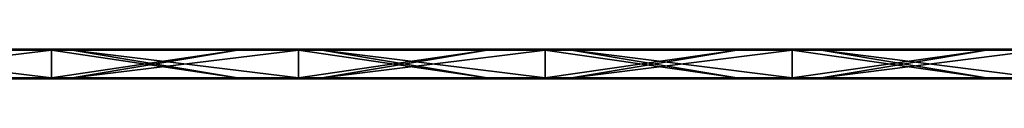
# Model space of a CAD drawing. Header units: millimetres. Extents: x -792 to 792, y -10 to 10.
# Tile 4 of 10: x -402 to -205, y -6 to 0. Entities that reach past the tile are written whole.
import ezdxf

# ---------------------------------------------------------------- set-up
doc = ezdxf.new("R2010")
doc.units = ezdxf.units.MM
doc.header["$LTSCALE"] = 65.185185
for name, color, linetype in [('1', 7, 'CONTINUOUS'), ('10', 7, 'CONTINUOUS'), ('12', 7, 'CONTINUOUS'), ('14', 7, 'CONTINUOUS'), ('2', 7, 'CONTINUOUS'), ('4', 7, 'CONTINUOUS'), ('6', 7, 'CONTINUOUS'), ('8', 7, 'CONTINUOUS')]:
    doc.layers.add(name, color=color, linetype=linetype)

msp = doc.modelspace()

# ---------------------------------------------------------------- linework, layer by layer
at = {"layer": '1', "linetype": 'CONTINUOUS'}
for points in [[(-396.15, 0, 454.8), (-445.67, 0, 454.8), (-396.15, 0, 504.8), (-396.15, 0, 454.8)], [(-445.67, 0, 454.8), (-396.15, 0, 454.8), (-445.67, 0, 404.75), (-445.67, 0, 454.8)], [(-396.15, 0, 504.8), (-445.67, 0, 454.8), (-442, 0, 504.8), (-396.15, 0, 504.8)], [(-396.15, 0, 454.8), (-396.15, 0, 404.75), (-445.67, 0, 404.75), (-396.15, 0, 454.8)], [(-408.85, 0, 0.2), (-445.67, 0, 0.2), (-396.15, 0, 4.35), (-408.85, 0, 0.2)], [(-396.15, 0, 4.35), (-445.67, 0, 0.2), (-445.67, 0, 4.35), (-396.15, 0, 4.35)], [(-396.15, 0, 4.35), (-445.67, 0, 4.35), (-396.15, 0, 54.4), (-396.15, 0, 4.35)], [(-396.15, 0, 54.4), (-445.67, 0, 4.35), (-445.67, 0, 54.4), (-396.15, 0, 54.4)], [(-396.15, 0, 54.4), (-445.67, 0, 54.4), (-396.15, 0, 104.45), (-396.15, 0, 54.4)], [(-396.15, 0, 104.45), (-445.67, 0, 54.4), (-445.67, 0, 104.45), (-396.15, 0, 104.45)], [(-396.15, 0, 104.45), (-445.67, 0, 104.45), (-396.15, 0, 154.5), (-396.15, 0, 104.45)], [(-396.15, 0, 154.5), (-445.67, 0, 104.45), (-445.67, 0, 154.5), (-396.15, 0, 154.5)], [(-396.15, 0, 154.5), (-445.67, 0, 154.5), (-396.15, 0, 204.55), (-396.15, 0, 154.5)], [(-396.15, 0, 204.55), (-445.67, 0, 154.5), (-445.67, 0, 204.55), (-396.15, 0, 204.55)], [(-396.15, 0, 204.55), (-445.67, 0, 204.55), (-396.15, 0, 254.6), (-396.15, 0, 204.55)], [(-396.15, 0, 254.6), (-445.67, 0, 204.55), (-445.67, 0, 254.6), (-396.15, 0, 254.6)], [(-396.15, 0, 254.6), (-445.67, 0, 254.6), (-396.15, 0, 304.65), (-396.15, 0, 254.6)], [(-396.15, 0, 304.65), (-445.67, 0, 254.6), (-445.67, 0, 304.65), (-396.15, 0, 304.65)], [(-396.15, 0, 304.65), (-445.67, 0, 304.65), (-396.15, 0, 354.7), (-396.15, 0, 304.65)], [(-396.15, 0, 354.7), (-445.67, 0, 304.65), (-445.67, 0, 354.7), (-396.15, 0, 354.7)], [(-396.15, 0, 354.7), (-445.67, 0, 354.7), (-396.15, 0, 404.75), (-396.15, 0, 354.7)], [(-396.15, 0, 404.75), (-445.67, 0, 354.7), (-445.67, 0, 404.75), (-396.15, 0, 404.75)], [(-396.15, 0, 0.2), (-408.85, 0, 0.2), (-396.15, 0, 4.35), (-396.15, 0, 0.2)], [(-346.63, 0, 454.8), (-396.15, 0, 454.8), (-346.63, 0, 504.8), (-346.63, 0, 454.8)], [(-396.15, 0, 454.8), (-346.63, 0, 454.8), (-396.15, 0, 404.75), (-396.15, 0, 454.8)], [(-346.63, 0, 504.8), (-396.15, 0, 454.8), (-391.95, 0, 504.8), (-346.63, 0, 504.8)], [(-391.95, 0, 504.8), (-396.15, 0, 454.8), (-396.15, 0, 504.8), (-391.95, 0, 504.8)], [(-346.63, 0, 454.8), (-346.63, 0, 404.75), (-396.15, 0, 404.75), (-346.63, 0, 454.8)], [(-358.8, 0, 0.2), (-396.15, 0, 0.2), (-346.63, 0, 4.35), (-358.8, 0, 0.2)], [(-346.63, 0, 4.35), (-396.15, 0, 0.2), (-396.15, 0, 4.35), (-346.63, 0, 4.35)], [(-346.63, 0, 4.35), (-396.15, 0, 4.35), (-346.63, 0, 54.4), (-346.63, 0, 4.35)], [(-346.63, 0, 54.4), (-396.15, 0, 4.35), (-396.15, 0, 54.4), (-346.63, 0, 54.4)], [(-346.63, 0, 54.4), (-396.15, 0, 54.4), (-346.63, 0, 104.45), (-346.63, 0, 54.4)], [(-346.63, 0, 104.45), (-396.15, 0, 54.4), (-396.15, 0, 104.45), (-346.63, 0, 104.45)], [(-346.63, 0, 104.45), (-396.15, 0, 104.45), (-346.63, 0, 154.5), (-346.63, 0, 104.45)], [(-346.63, 0, 154.5), (-396.15, 0, 104.45), (-396.15, 0, 154.5), (-346.63, 0, 154.5)], [(-346.63, 0, 154.5), (-396.15, 0, 154.5), (-346.63, 0, 204.55), (-346.63, 0, 154.5)], [(-346.63, 0, 204.55), (-396.15, 0, 154.5), (-396.15, 0, 204.55), (-346.63, 0, 204.55)], [(-346.63, 0, 204.55), (-396.15, 0, 204.55), (-346.63, 0, 254.6), (-346.63, 0, 204.55)], [(-346.63, 0, 254.6), (-396.15, 0, 204.55), (-396.15, 0, 254.6), (-346.63, 0, 254.6)], [(-346.63, 0, 254.6), (-396.15, 0, 254.6), (-346.63, 0, 304.65), (-346.63, 0, 254.6)], [(-346.63, 0, 304.65), (-396.15, 0, 254.6), (-396.15, 0, 304.65), (-346.63, 0, 304.65)], [(-346.63, 0, 304.65), (-396.15, 0, 304.65), (-346.63, 0, 354.7), (-346.63, 0, 304.65)], [(-346.63, 0, 354.7), (-396.15, 0, 304.65), (-396.15, 0, 354.7), (-346.63, 0, 354.7)], [(-346.63, 0, 354.7), (-396.15, 0, 354.7), (-346.63, 0, 404.75), (-346.63, 0, 354.7)], [(-346.63, 0, 404.75), (-396.15, 0, 354.7), (-396.15, 0, 404.75), (-346.63, 0, 404.75)], [(-346.63, 0, 0.2), (-358.8, 0, 0.2), (-346.63, 0, 4.35), (-346.63, 0, 0.2)], [(-297.11, 0, 454.8), (-346.63, 0, 454.8), (-297.11, 0, 504.8), (-297.11, 0, 454.8)], [(-346.63, 0, 454.8), (-297.11, 0, 454.8), (-346.63, 0, 404.75), (-346.63, 0, 454.8)], [(-297.11, 0, 504.8), (-346.63, 0, 454.8), (-341.9, 0, 504.8), (-297.11, 0, 504.8)], [(-341.9, 0, 504.8), (-346.63, 0, 454.8), (-346.63, 0, 504.8), (-341.9, 0, 504.8)], [(-297.11, 0, 454.8), (-297.11, 0, 404.75), (-346.63, 0, 404.75), (-297.11, 0, 454.8)], [(-308.75, 0, 0.2), (-346.63, 0, 0.2), (-297.11, 0, 4.35), (-308.75, 0, 0.2)], [(-297.11, 0, 4.35), (-346.63, 0, 0.2), (-346.63, 0, 4.35), (-297.11, 0, 4.35)], [(-297.11, 0, 4.35), (-346.63, 0, 4.35), (-297.11, 0, 54.4), (-297.11, 0, 4.35)], [(-297.11, 0, 54.4), (-346.63, 0, 4.35), (-346.63, 0, 54.4), (-297.11, 0, 54.4)], [(-297.11, 0, 54.4), (-346.63, 0, 54.4), (-297.11, 0, 104.45), (-297.11, 0, 54.4)], [(-297.11, 0, 104.45), (-346.63, 0, 54.4), (-346.63, 0, 104.45), (-297.11, 0, 104.45)], [(-297.11, 0, 104.45), (-346.63, 0, 104.45), (-297.11, 0, 154.5), (-297.11, 0, 104.45)], [(-297.11, 0, 154.5), (-346.63, 0, 104.45), (-346.63, 0, 154.5), (-297.11, 0, 154.5)], [(-297.11, 0, 154.5), (-346.63, 0, 154.5), (-297.11, 0, 204.55), (-297.11, 0, 154.5)], [(-297.11, 0, 204.55), (-346.63, 0, 154.5), (-346.63, 0, 204.55), (-297.11, 0, 204.55)], [(-297.11, 0, 204.55), (-346.63, 0, 204.55), (-297.11, 0, 254.6), (-297.11, 0, 204.55)], [(-297.11, 0, 254.6), (-346.63, 0, 204.55), (-346.63, 0, 254.6), (-297.11, 0, 254.6)], [(-297.11, 0, 254.6), (-346.63, 0, 254.6), (-297.11, 0, 304.65), (-297.11, 0, 254.6)], [(-297.11, 0, 304.65), (-346.63, 0, 254.6), (-346.63, 0, 304.65), (-297.11, 0, 304.65)], [(-297.11, 0, 304.65), (-346.63, 0, 304.65), (-297.11, 0, 354.7), (-297.11, 0, 304.65)], [(-297.11, 0, 354.7), (-346.63, 0, 304.65), (-346.63, 0, 354.7), (-297.11, 0, 354.7)], [(-297.11, 0, 354.7), (-346.63, 0, 354.7), (-297.11, 0, 404.75), (-297.11, 0, 354.7)], [(-297.11, 0, 404.75), (-346.63, 0, 354.7), (-346.63, 0, 404.75), (-297.11, 0, 404.75)], [(-297.11, 0, 0.2), (-308.75, 0, 0.2), (-297.11, 0, 4.35), (-297.11, 0, 0.2)], [(-247.59, 0, 454.8), (-297.11, 0, 454.8), (-247.59, 0, 504.8), (-247.59, 0, 454.8)], [(-297.11, 0, 454.8), (-247.59, 0, 454.8), (-297.11, 0, 404.75), (-297.11, 0, 454.8)], [(-247.59, 0, 504.8), (-297.11, 0, 454.8), (-291.85, 0, 504.8), (-247.59, 0, 504.8)], [(-291.85, 0, 504.8), (-297.11, 0, 454.8), (-297.11, 0, 504.8), (-291.85, 0, 504.8)], [(-247.59, 0, 454.8), (-247.59, 0, 404.75), (-297.11, 0, 404.75), (-247.59, 0, 454.8)], [(-258.7, 0, 0.2), (-297.11, 0, 0.2), (-247.59, 0, 4.35), (-258.7, 0, 0.2)], [(-247.59, 0, 4.35), (-297.11, 0, 0.2), (-297.11, 0, 4.35), (-247.59, 0, 4.35)], [(-247.59, 0, 4.35), (-297.11, 0, 4.35), (-247.59, 0, 54.4), (-247.59, 0, 4.35)], [(-247.59, 0, 54.4), (-297.11, 0, 4.35), (-297.11, 0, 54.4), (-247.59, 0, 54.4)], [(-247.59, 0, 54.4), (-297.11, 0, 54.4), (-247.59, 0, 104.45), (-247.59, 0, 54.4)], [(-247.59, 0, 104.45), (-297.11, 0, 54.4), (-297.11, 0, 104.45), (-247.59, 0, 104.45)], [(-247.59, 0, 104.45), (-297.11, 0, 104.45), (-247.59, 0, 154.5), (-247.59, 0, 104.45)], [(-247.59, 0, 154.5), (-297.11, 0, 104.45), (-297.11, 0, 154.5), (-247.59, 0, 154.5)], [(-247.59, 0, 154.5), (-297.11, 0, 154.5), (-247.59, 0, 204.55), (-247.59, 0, 154.5)], [(-247.59, 0, 204.55), (-297.11, 0, 154.5), (-297.11, 0, 204.55), (-247.59, 0, 204.55)], [(-247.59, 0, 204.55), (-297.11, 0, 204.55), (-247.59, 0, 254.6), (-247.59, 0, 204.55)], [(-247.59, 0, 254.6), (-297.11, 0, 204.55), (-297.11, 0, 254.6), (-247.59, 0, 254.6)], [(-247.59, 0, 254.6), (-297.11, 0, 254.6), (-247.59, 0, 304.65), (-247.59, 0, 254.6)], [(-247.59, 0, 304.65), (-297.11, 0, 254.6), (-297.11, 0, 304.65), (-247.59, 0, 304.65)], [(-247.59, 0, 304.65), (-297.11, 0, 304.65), (-247.59, 0, 354.7), (-247.59, 0, 304.65)], [(-247.59, 0, 354.7), (-297.11, 0, 304.65), (-297.11, 0, 354.7), (-247.59, 0, 354.7)], [(-247.59, 0, 354.7), (-297.11, 0, 354.7), (-247.59, 0, 404.75), (-247.59, 0, 354.7)], [(-247.59, 0, 404.75), (-297.11, 0, 354.7), (-297.11, 0, 404.75), (-247.59, 0, 404.75)], [(-247.59, 0, 0.2), (-258.7, 0, 0.2), (-247.59, 0, 4.35), (-247.59, 0, 0.2)], [(-198.07, 0, 454.8), (-247.59, 0, 454.8), (-198.07, 0, 504.8), (-198.07, 0, 454.8)], [(-247.59, 0, 454.8), (-198.07, 0, 454.8), (-247.59, 0, 404.75), (-247.59, 0, 454.8)], [(-198.07, 0, 504.8), (-247.59, 0, 454.8), (-241.8, 0, 504.8), (-198.07, 0, 504.8)], [(-241.8, 0, 504.8), (-247.59, 0, 454.8), (-247.59, 0, 504.8), (-241.8, 0, 504.8)], [(-198.07, 0, 454.8), (-198.07, 0, 404.75), (-247.59, 0, 404.75), (-198.07, 0, 454.8)], [(-208.65, 0, 0.2), (-247.59, 0, 0.2), (-198.07, 0, 4.35), (-208.65, 0, 0.2)], [(-198.07, 0, 4.35), (-247.59, 0, 0.2), (-247.59, 0, 4.35), (-198.07, 0, 4.35)], [(-198.07, 0, 4.35), (-247.59, 0, 4.35), (-198.07, 0, 54.4), (-198.07, 0, 4.35)], [(-198.07, 0, 54.4), (-247.59, 0, 4.35), (-247.59, 0, 54.4), (-198.07, 0, 54.4)], [(-198.07, 0, 54.4), (-247.59, 0, 54.4), (-198.07, 0, 104.45), (-198.07, 0, 54.4)], [(-198.07, 0, 104.45), (-247.59, 0, 54.4), (-247.59, 0, 104.45), (-198.07, 0, 104.45)], [(-198.07, 0, 104.45), (-247.59, 0, 104.45), (-198.07, 0, 154.5), (-198.07, 0, 104.45)], [(-198.07, 0, 154.5), (-247.59, 0, 104.45), (-247.59, 0, 154.5), (-198.07, 0, 154.5)], [(-198.07, 0, 154.5), (-247.59, 0, 154.5), (-198.07, 0, 204.55), (-198.07, 0, 154.5)], [(-198.07, 0, 204.55), (-247.59, 0, 154.5), (-247.59, 0, 204.55), (-198.07, 0, 204.55)], [(-198.07, 0, 204.55), (-247.59, 0, 204.55), (-198.07, 0, 254.6), (-198.07, 0, 204.55)], [(-198.07, 0, 254.6), (-247.59, 0, 204.55), (-247.59, 0, 254.6), (-198.07, 0, 254.6)], [(-198.07, 0, 254.6), (-247.59, 0, 254.6), (-198.07, 0, 304.65), (-198.07, 0, 254.6)], [(-198.07, 0, 304.65), (-247.59, 0, 254.6), (-247.59, 0, 304.65), (-198.07, 0, 304.65)], [(-198.07, 0, 304.65), (-247.59, 0, 304.65), (-198.07, 0, 354.7), (-198.07, 0, 304.65)], [(-198.07, 0, 354.7), (-247.59, 0, 304.65), (-247.59, 0, 354.7), (-198.07, 0, 354.7)], [(-198.07, 0, 354.7), (-247.59, 0, 354.7), (-198.07, 0, 404.75), (-198.07, 0, 354.7)], [(-198.07, 0, 404.75), (-247.59, 0, 354.7), (-247.59, 0, 404.75), (-198.07, 0, 404.75)], [(-198.07, 0, 0.2), (-208.65, 0, 0.2), (-198.07, 0, 4.35), (-198.07, 0, 0.2)]]:
    msp.add_3dface(points, dxfattribs=at)
at = {"layer": '10', "linetype": 'CONTINUOUS'}
for points in [[(-391.95, 0, 504.8), (-396.15, 0, 504.8), (-442, -0.03, 504.9), (-391.95, 0, 504.8)], [(-391.95, 0, 504.8), (-442, -0.03, 504.9), (-391.95, -0.03, 504.9), (-391.95, 0, 504.8)], [(-396.15, 0, 504.8), (-442, 0, 504.8), (-442, -0.03, 504.9), (-396.15, 0, 504.8)], [(-341.9, 0, 504.8), (-346.63, 0, 504.8), (-391.95, -0.03, 504.9), (-341.9, 0, 504.8)], [(-341.9, 0, 504.8), (-391.95, -0.03, 504.9), (-341.9, -0.03, 504.9), (-341.9, 0, 504.8)], [(-346.63, 0, 504.8), (-391.95, 0, 504.8), (-391.95, -0.03, 504.9), (-346.63, 0, 504.8)], [(-291.85, 0, 504.8), (-297.11, 0, 504.8), (-341.9, -0.03, 504.9), (-291.85, 0, 504.8)], [(-291.85, 0, 504.8), (-341.9, -0.03, 504.9), (-291.85, -0.03, 504.9), (-291.85, 0, 504.8)], [(-297.11, 0, 504.8), (-341.9, 0, 504.8), (-341.9, -0.03, 504.9), (-297.11, 0, 504.8)], [(-241.8, 0, 504.8), (-247.59, 0, 504.8), (-291.85, -0.03, 504.9), (-241.8, 0, 504.8)], [(-241.8, 0, 504.8), (-291.85, -0.03, 504.9), (-241.8, -0.03, 504.9), (-241.8, 0, 504.8)], [(-247.59, 0, 504.8), (-291.85, 0, 504.8), (-291.85, -0.03, 504.9), (-247.59, 0, 504.8)], [(-191.75, 0, 504.8), (-198.07, 0, 504.8), (-241.8, -0.03, 504.9), (-191.75, 0, 504.8)], [(-191.75, 0, 504.8), (-241.8, -0.03, 504.9), (-191.75, -0.03, 504.9), (-191.75, 0, 504.8)], [(-198.07, 0, 504.8), (-241.8, 0, 504.8), (-241.8, -0.03, 504.9), (-198.07, 0, 504.8)], [(-442, -0.03, 504.9), (-442, -0.1, 504.97), (-391.95, -0.03, 504.9), (-442, -0.03, 504.9)], [(-391.95, -0.03, 504.9), (-442, -0.1, 504.97), (-391.95, -0.1, 504.97), (-391.95, -0.03, 504.9)], [(-442, -0.2, 505), (-396.15, -0.2, 505), (-391.95, -0.1, 504.97), (-442, -0.2, 505)], [(-442, -0.1, 504.97), (-442, -0.2, 505), (-391.95, -0.1, 504.97), (-442, -0.1, 504.97)], [(-396.15, -0.2, 505), (-391.95, -0.2, 505), (-391.95, -0.1, 504.97), (-396.15, -0.2, 505)], [(-391.95, -0.03, 504.9), (-391.95, -0.1, 504.97), (-341.9, -0.03, 504.9), (-391.95, -0.03, 504.9)], [(-341.9, -0.03, 504.9), (-391.95, -0.1, 504.97), (-341.9, -0.1, 504.97), (-341.9, -0.03, 504.9)], [(-391.95, -0.2, 505), (-346.63, -0.2, 505), (-341.9, -0.1, 504.97), (-391.95, -0.2, 505)], [(-391.95, -0.1, 504.97), (-391.95, -0.2, 505), (-341.9, -0.1, 504.97), (-391.95, -0.1, 504.97)], [(-346.63, -0.2, 505), (-341.9, -0.2, 505), (-341.9, -0.1, 504.97), (-346.63, -0.2, 505)], [(-341.9, -0.03, 504.9), (-341.9, -0.1, 504.97), (-291.85, -0.03, 504.9), (-341.9, -0.03, 504.9)], [(-291.85, -0.03, 504.9), (-341.9, -0.1, 504.97), (-291.85, -0.1, 504.97), (-291.85, -0.03, 504.9)], [(-341.9, -0.2, 505), (-297.11, -0.2, 505), (-291.85, -0.1, 504.97), (-341.9, -0.2, 505)], [(-341.9, -0.1, 504.97), (-341.9, -0.2, 505), (-291.85, -0.1, 504.97), (-341.9, -0.1, 504.97)], [(-297.11, -0.2, 505), (-291.85, -0.2, 505), (-291.85, -0.1, 504.97), (-297.11, -0.2, 505)], [(-291.85, -0.03, 504.9), (-291.85, -0.1, 504.97), (-241.8, -0.03, 504.9), (-291.85, -0.03, 504.9)], [(-241.8, -0.03, 504.9), (-291.85, -0.1, 504.97), (-241.8, -0.1, 504.97), (-241.8, -0.03, 504.9)], [(-291.85, -0.2, 505), (-247.59, -0.2, 505), (-241.8, -0.1, 504.97), (-291.85, -0.2, 505)], [(-291.85, -0.1, 504.97), (-291.85, -0.2, 505), (-241.8, -0.1, 504.97), (-291.85, -0.1, 504.97)], [(-247.59, -0.2, 505), (-241.8, -0.2, 505), (-241.8, -0.1, 504.97), (-247.59, -0.2, 505)], [(-241.8, -0.03, 504.9), (-241.8, -0.1, 504.97), (-191.75, -0.03, 504.9), (-241.8, -0.03, 504.9)], [(-191.75, -0.03, 504.9), (-241.8, -0.1, 504.97), (-191.75, -0.1, 504.97), (-191.75, -0.03, 504.9)], [(-241.8, -0.2, 505), (-198.07, -0.2, 505), (-191.75, -0.1, 504.97), (-241.8, -0.2, 505)], [(-241.8, -0.1, 504.97), (-241.8, -0.2, 505), (-191.75, -0.1, 504.97), (-241.8, -0.1, 504.97)]]:
    msp.add_3dface(points, dxfattribs=at)
at = {"layer": '12', "linetype": 'CONTINUOUS'}
for points in [[(-408.85, 0, 0.2), (-396.15, 0, 0.2), (-358.8, -0.03, 0.1), (-408.85, 0, 0.2)], [(-408.85, 0, 0.2), (-358.8, -0.03, 0.1), (-408.85, -0.03, 0.1), (-408.85, 0, 0.2)], [(-396.15, 0, 0.2), (-358.8, 0, 0.2), (-358.8, -0.03, 0.1), (-396.15, 0, 0.2)], [(-358.8, 0, 0.2), (-346.63, 0, 0.2), (-308.75, -0.03, 0.1), (-358.8, 0, 0.2)], [(-358.8, 0, 0.2), (-308.75, -0.03, 0.1), (-358.8, -0.03, 0.1), (-358.8, 0, 0.2)], [(-346.63, 0, 0.2), (-308.75, 0, 0.2), (-308.75, -0.03, 0.1), (-346.63, 0, 0.2)], [(-308.75, 0, 0.2), (-297.11, 0, 0.2), (-258.7, -0.03, 0.1), (-308.75, 0, 0.2)], [(-308.75, 0, 0.2), (-258.7, -0.03, 0.1), (-308.75, -0.03, 0.1), (-308.75, 0, 0.2)], [(-297.11, 0, 0.2), (-258.7, 0, 0.2), (-258.7, -0.03, 0.1), (-297.11, 0, 0.2)], [(-258.7, 0, 0.2), (-247.59, 0, 0.2), (-208.65, -0.03, 0.1), (-258.7, 0, 0.2)], [(-258.7, 0, 0.2), (-208.65, -0.03, 0.1), (-258.7, -0.03, 0.1), (-258.7, 0, 0.2)], [(-247.59, 0, 0.2), (-208.65, 0, 0.2), (-208.65, -0.03, 0.1), (-247.59, 0, 0.2)], [(-208.65, 0, 0.2), (-198.07, 0, 0.2), (-158.6, -0.03, 0.1), (-208.65, 0, 0.2)], [(-208.65, 0, 0.2), (-158.6, -0.03, 0.1), (-208.65, -0.03, 0.1), (-208.65, 0, 0.2)], [(-358.8, -0.03, 0.1), (-358.8, -0.1, 0.03), (-408.85, -0.03, 0.1), (-358.8, -0.03, 0.1)], [(-408.85, -0.03, 0.1), (-358.8, -0.1, 0.03), (-408.85, -0.1, 0.03), (-408.85, -0.03, 0.1)], [(-358.8, -0.2), (-396.15, -0.2), (-408.85, -0.1, 0.03), (-358.8, -0.2)], [(-358.8, -0.1, 0.03), (-358.8, -0.2), (-408.85, -0.1, 0.03), (-358.8, -0.1, 0.03)], [(-396.15, -0.2), (-408.85, -0.2), (-408.85, -0.1, 0.03), (-396.15, -0.2)], [(-308.75, -0.03, 0.1), (-308.75, -0.1, 0.03), (-358.8, -0.03, 0.1), (-308.75, -0.03, 0.1)], [(-358.8, -0.03, 0.1), (-308.75, -0.1, 0.03), (-358.8, -0.1, 0.03), (-358.8, -0.03, 0.1)], [(-308.75, -0.2), (-346.63, -0.2), (-358.8, -0.1, 0.03), (-308.75, -0.2)], [(-308.75, -0.1, 0.03), (-308.75, -0.2), (-358.8, -0.1, 0.03), (-308.75, -0.1, 0.03)], [(-346.63, -0.2), (-358.8, -0.2), (-358.8, -0.1, 0.03), (-346.63, -0.2)], [(-258.7, -0.03, 0.1), (-258.7, -0.1, 0.03), (-308.75, -0.03, 0.1), (-258.7, -0.03, 0.1)], [(-308.75, -0.03, 0.1), (-258.7, -0.1, 0.03), (-308.75, -0.1, 0.03), (-308.75, -0.03, 0.1)], [(-258.7, -0.2), (-297.11, -0.2), (-308.75, -0.1, 0.03), (-258.7, -0.2)], [(-258.7, -0.1, 0.03), (-258.7, -0.2), (-308.75, -0.1, 0.03), (-258.7, -0.1, 0.03)], [(-297.11, -0.2), (-308.75, -0.2), (-308.75, -0.1, 0.03), (-297.11, -0.2)], [(-208.65, -0.03, 0.1), (-208.65, -0.1, 0.03), (-258.7, -0.03, 0.1), (-208.65, -0.03, 0.1)], [(-258.7, -0.03, 0.1), (-208.65, -0.1, 0.03), (-258.7, -0.1, 0.03), (-258.7, -0.03, 0.1)], [(-208.65, -0.2), (-247.59, -0.2), (-258.7, -0.1, 0.03), (-208.65, -0.2)], [(-208.65, -0.1, 0.03), (-208.65, -0.2), (-258.7, -0.1, 0.03), (-208.65, -0.1, 0.03)], [(-247.59, -0.2), (-258.7, -0.2), (-258.7, -0.1, 0.03), (-247.59, -0.2)], [(-158.6, -0.03, 0.1), (-158.6, -0.1, 0.03), (-208.65, -0.03, 0.1), (-158.6, -0.03, 0.1)], [(-208.65, -0.03, 0.1), (-158.6, -0.1, 0.03), (-208.65, -0.1, 0.03), (-208.65, -0.03, 0.1)], [(-158.6, -0.2), (-198.07, -0.2), (-208.65, -0.1, 0.03), (-158.6, -0.2)], [(-158.6, -0.1, 0.03), (-158.6, -0.2), (-208.65, -0.1, 0.03), (-158.6, -0.1, 0.03)], [(-198.07, -0.2), (-208.65, -0.2), (-208.65, -0.1, 0.03), (-198.07, -0.2)]]:
    msp.add_3dface(points, dxfattribs=at)
at = {"layer": '14', "linetype": 'CONTINUOUS'}
for points in [[(-442, -5.8), (-396.15, -5.8), (-391.95, -5.9, 0.03), (-442, -5.8)], [(-442, -5.9, 0.03), (-442, -5.8), (-391.95, -5.9, 0.03), (-442, -5.9, 0.03)], [(-442, -5.97, 0.1), (-442, -5.9, 0.03), (-391.95, -5.97, 0.1), (-442, -5.97, 0.1)], [(-391.95, -5.97, 0.1), (-442, -5.9, 0.03), (-391.95, -5.9, 0.03), (-391.95, -5.97, 0.1)], [(-396.15, -5.8), (-391.95, -5.8), (-391.95, -5.9, 0.03), (-396.15, -5.8)], [(-391.95, -5.8), (-346.63, -5.8), (-341.9, -5.9, 0.03), (-391.95, -5.8)], [(-391.95, -5.9, 0.03), (-391.95, -5.8), (-341.9, -5.9, 0.03), (-391.95, -5.9, 0.03)], [(-391.95, -5.97, 0.1), (-391.95, -5.9, 0.03), (-341.9, -5.97, 0.1), (-391.95, -5.97, 0.1)], [(-341.9, -5.97, 0.1), (-391.95, -5.9, 0.03), (-341.9, -5.9, 0.03), (-341.9, -5.97, 0.1)], [(-346.63, -5.8), (-341.9, -5.8), (-341.9, -5.9, 0.03), (-346.63, -5.8)], [(-341.9, -5.8), (-297.11, -5.8), (-291.85, -5.9, 0.03), (-341.9, -5.8)], [(-341.9, -5.9, 0.03), (-341.9, -5.8), (-291.85, -5.9, 0.03), (-341.9, -5.9, 0.03)], [(-341.9, -5.97, 0.1), (-341.9, -5.9, 0.03), (-291.85, -5.97, 0.1), (-341.9, -5.97, 0.1)], [(-291.85, -5.97, 0.1), (-341.9, -5.9, 0.03), (-291.85, -5.9, 0.03), (-291.85, -5.97, 0.1)], [(-297.11, -5.8), (-291.85, -5.8), (-291.85, -5.9, 0.03), (-297.11, -5.8)], [(-291.85, -5.8), (-247.59, -5.8), (-241.8, -5.9, 0.03), (-291.85, -5.8)], [(-291.85, -5.9, 0.03), (-291.85, -5.8), (-241.8, -5.9, 0.03), (-291.85, -5.9, 0.03)], [(-291.85, -5.97, 0.1), (-291.85, -5.9, 0.03), (-241.8, -5.97, 0.1), (-291.85, -5.97, 0.1)], [(-241.8, -5.97, 0.1), (-291.85, -5.9, 0.03), (-241.8, -5.9, 0.03), (-241.8, -5.97, 0.1)], [(-247.59, -5.8), (-241.8, -5.8), (-241.8, -5.9, 0.03), (-247.59, -5.8)], [(-241.8, -5.8), (-198.07, -5.8), (-191.75, -5.9, 0.03), (-241.8, -5.8)], [(-241.8, -5.9, 0.03), (-241.8, -5.8), (-191.75, -5.9, 0.03), (-241.8, -5.9, 0.03)], [(-241.8, -5.97, 0.1), (-241.8, -5.9, 0.03), (-191.75, -5.97, 0.1), (-241.8, -5.97, 0.1)], [(-191.75, -5.97, 0.1), (-241.8, -5.9, 0.03), (-191.75, -5.9, 0.03), (-191.75, -5.97, 0.1)], [(-391.95, -6, 0.2), (-396.15, -6, 0.2), (-442, -5.97, 0.1), (-391.95, -6, 0.2)], [(-391.95, -6, 0.2), (-442, -5.97, 0.1), (-391.95, -5.97, 0.1), (-391.95, -6, 0.2)], [(-396.15, -6, 0.2), (-442, -6, 0.2), (-442, -5.97, 0.1), (-396.15, -6, 0.2)], [(-341.9, -6, 0.2), (-346.63, -6, 0.2), (-391.95, -5.97, 0.1), (-341.9, -6, 0.2)], [(-341.9, -6, 0.2), (-391.95, -5.97, 0.1), (-341.9, -5.97, 0.1), (-341.9, -6, 0.2)], [(-346.63, -6, 0.2), (-391.95, -6, 0.2), (-391.95, -5.97, 0.1), (-346.63, -6, 0.2)], [(-291.85, -6, 0.2), (-297.11, -6, 0.2), (-341.9, -5.97, 0.1), (-291.85, -6, 0.2)], [(-291.85, -6, 0.2), (-341.9, -5.97, 0.1), (-291.85, -5.97, 0.1), (-291.85, -6, 0.2)], [(-297.11, -6, 0.2), (-341.9, -6, 0.2), (-341.9, -5.97, 0.1), (-297.11, -6, 0.2)], [(-241.8, -6, 0.2), (-247.59, -6, 0.2), (-291.85, -5.97, 0.1), (-241.8, -6, 0.2)], [(-241.8, -6, 0.2), (-291.85, -5.97, 0.1), (-241.8, -5.97, 0.1), (-241.8, -6, 0.2)], [(-247.59, -6, 0.2), (-291.85, -6, 0.2), (-291.85, -5.97, 0.1), (-247.59, -6, 0.2)], [(-191.75, -6, 0.2), (-198.07, -6, 0.2), (-241.8, -5.97, 0.1), (-191.75, -6, 0.2)], [(-191.75, -6, 0.2), (-241.8, -5.97, 0.1), (-191.75, -5.97, 0.1), (-191.75, -6, 0.2)], [(-198.07, -6, 0.2), (-241.8, -6, 0.2), (-241.8, -5.97, 0.1), (-198.07, -6, 0.2)]]:
    msp.add_3dface(points, dxfattribs=at)
at = {"layer": '2', "linetype": 'CONTINUOUS'}
for points in [[(-408.85, -6, 504.8), (-445.67, -6, 504.8), (-396.15, -6, 454.8), (-408.85, -6, 504.8)], [(-396.15, -6, 454.8), (-445.67, -6, 504.8), (-445.67, -6, 454.8), (-396.15, -6, 454.8)], [(-396.15, -6, 454.8), (-445.67, -6, 454.8), (-396.15, -6, 404.75), (-396.15, -6, 454.8)], [(-396.15, -6, 404.75), (-445.67, -6, 454.8), (-445.67, -6, 404.75), (-396.15, -6, 404.75)], [(-396.15, -6, 404.75), (-445.67, -6, 404.75), (-396.15, -6, 354.7), (-396.15, -6, 404.75)], [(-396.15, -6, 354.7), (-445.67, -6, 404.75), (-445.67, -6, 354.7), (-396.15, -6, 354.7)], [(-396.15, -6, 354.7), (-445.67, -6, 354.7), (-396.15, -6, 304.65), (-396.15, -6, 354.7)], [(-396.15, -6, 304.65), (-445.67, -6, 354.7), (-445.67, -6, 304.65), (-396.15, -6, 304.65)], [(-396.15, -6, 304.65), (-445.67, -6, 304.65), (-396.15, -6, 254.6), (-396.15, -6, 304.65)], [(-396.15, -6, 254.6), (-445.67, -6, 304.65), (-445.67, -6, 254.6), (-396.15, -6, 254.6)], [(-396.15, -6, 254.6), (-445.67, -6, 254.6), (-396.15, -6, 204.55), (-396.15, -6, 254.6)], [(-396.15, -6, 204.55), (-445.67, -6, 254.6), (-445.67, -6, 204.55), (-396.15, -6, 204.55)], [(-396.15, -6, 204.55), (-445.67, -6, 204.55), (-396.15, -6, 154.5), (-396.15, -6, 204.55)], [(-396.15, -6, 154.5), (-445.67, -6, 204.55), (-445.67, -6, 154.5), (-396.15, -6, 154.5)], [(-396.15, -6, 154.5), (-445.67, -6, 154.5), (-396.15, -6, 104.45), (-396.15, -6, 154.5)], [(-396.15, -6, 104.45), (-445.67, -6, 154.5), (-445.67, -6, 104.45), (-396.15, -6, 104.45)], [(-396.15, -6, 104.45), (-445.67, -6, 104.45), (-396.15, -6, 54.4), (-396.15, -6, 104.45)], [(-396.15, -6, 54.4), (-445.67, -6, 104.45), (-445.67, -6, 54.4), (-396.15, -6, 54.4)], [(-396.15, -6, 54.4), (-445.67, -6, 54.4), (-396.15, -6, 4.35), (-396.15, -6, 54.4)], [(-396.15, -6, 4.35), (-445.67, -6, 54.4), (-445.67, -6, 4.35), (-396.15, -6, 4.35)], [(-396.15, -6, 4.35), (-445.67, -6, 4.35), (-396.15, -6, 0.2), (-396.15, -6, 4.35)], [(-396.15, -6, 0.2), (-445.67, -6, 4.35), (-442, -6, 0.2), (-396.15, -6, 0.2)], [(-396.15, -6, 504.8), (-408.85, -6, 504.8), (-396.15, -6, 454.8), (-396.15, -6, 504.8)], [(-358.8, -6, 504.8), (-396.15, -6, 504.8), (-346.63, -6, 454.8), (-358.8, -6, 504.8)], [(-346.63, -6, 454.8), (-396.15, -6, 504.8), (-396.15, -6, 454.8), (-346.63, -6, 454.8)], [(-346.63, -6, 454.8), (-396.15, -6, 454.8), (-346.63, -6, 404.75), (-346.63, -6, 454.8)], [(-346.63, -6, 404.75), (-396.15, -6, 454.8), (-396.15, -6, 404.75), (-346.63, -6, 404.75)], [(-346.63, -6, 404.75), (-396.15, -6, 404.75), (-346.63, -6, 354.7), (-346.63, -6, 404.75)], [(-346.63, -6, 354.7), (-396.15, -6, 404.75), (-396.15, -6, 354.7), (-346.63, -6, 354.7)], [(-346.63, -6, 354.7), (-396.15, -6, 354.7), (-346.63, -6, 304.65), (-346.63, -6, 354.7)], [(-346.63, -6, 304.65), (-396.15, -6, 354.7), (-396.15, -6, 304.65), (-346.63, -6, 304.65)], [(-346.63, -6, 304.65), (-396.15, -6, 304.65), (-346.63, -6, 254.6), (-346.63, -6, 304.65)], [(-346.63, -6, 254.6), (-396.15, -6, 304.65), (-396.15, -6, 254.6), (-346.63, -6, 254.6)], [(-346.63, -6, 254.6), (-396.15, -6, 254.6), (-346.63, -6, 204.55), (-346.63, -6, 254.6)], [(-346.63, -6, 204.55), (-396.15, -6, 254.6), (-396.15, -6, 204.55), (-346.63, -6, 204.55)], [(-346.63, -6, 204.55), (-396.15, -6, 204.55), (-346.63, -6, 154.5), (-346.63, -6, 204.55)], [(-346.63, -6, 154.5), (-396.15, -6, 204.55), (-396.15, -6, 154.5), (-346.63, -6, 154.5)], [(-346.63, -6, 154.5), (-396.15, -6, 154.5), (-346.63, -6, 104.45), (-346.63, -6, 154.5)], [(-346.63, -6, 104.45), (-396.15, -6, 154.5), (-396.15, -6, 104.45), (-346.63, -6, 104.45)], [(-346.63, -6, 104.45), (-396.15, -6, 104.45), (-346.63, -6, 54.4), (-346.63, -6, 104.45)], [(-346.63, -6, 54.4), (-396.15, -6, 104.45), (-396.15, -6, 54.4), (-346.63, -6, 54.4)], [(-346.63, -6, 54.4), (-396.15, -6, 54.4), (-346.63, -6, 4.35), (-346.63, -6, 54.4)], [(-346.63, -6, 4.35), (-396.15, -6, 54.4), (-396.15, -6, 4.35), (-346.63, -6, 4.35)], [(-346.63, -6, 4.35), (-396.15, -6, 4.35), (-346.63, -6, 0.2), (-346.63, -6, 4.35)], [(-346.63, -6, 0.2), (-396.15, -6, 4.35), (-391.95, -6, 0.2), (-346.63, -6, 0.2)], [(-391.95, -6, 0.2), (-396.15, -6, 4.35), (-396.15, -6, 0.2), (-391.95, -6, 0.2)], [(-346.63, -6, 504.8), (-358.8, -6, 504.8), (-346.63, -6, 454.8), (-346.63, -6, 504.8)], [(-308.75, -6, 504.8), (-346.63, -6, 504.8), (-297.11, -6, 454.8), (-308.75, -6, 504.8)], [(-297.11, -6, 454.8), (-346.63, -6, 504.8), (-346.63, -6, 454.8), (-297.11, -6, 454.8)], [(-297.11, -6, 454.8), (-346.63, -6, 454.8), (-297.11, -6, 404.75), (-297.11, -6, 454.8)], [(-297.11, -6, 404.75), (-346.63, -6, 454.8), (-346.63, -6, 404.75), (-297.11, -6, 404.75)], [(-297.11, -6, 404.75), (-346.63, -6, 404.75), (-297.11, -6, 354.7), (-297.11, -6, 404.75)], [(-297.11, -6, 354.7), (-346.63, -6, 404.75), (-346.63, -6, 354.7), (-297.11, -6, 354.7)], [(-297.11, -6, 354.7), (-346.63, -6, 354.7), (-297.11, -6, 304.65), (-297.11, -6, 354.7)], [(-297.11, -6, 304.65), (-346.63, -6, 354.7), (-346.63, -6, 304.65), (-297.11, -6, 304.65)], [(-297.11, -6, 304.65), (-346.63, -6, 304.65), (-297.11, -6, 254.6), (-297.11, -6, 304.65)], [(-297.11, -6, 254.6), (-346.63, -6, 304.65), (-346.63, -6, 254.6), (-297.11, -6, 254.6)], [(-297.11, -6, 254.6), (-346.63, -6, 254.6), (-297.11, -6, 204.55), (-297.11, -6, 254.6)], [(-297.11, -6, 204.55), (-346.63, -6, 254.6), (-346.63, -6, 204.55), (-297.11, -6, 204.55)], [(-297.11, -6, 204.55), (-346.63, -6, 204.55), (-297.11, -6, 154.5), (-297.11, -6, 204.55)], [(-297.11, -6, 154.5), (-346.63, -6, 204.55), (-346.63, -6, 154.5), (-297.11, -6, 154.5)], [(-297.11, -6, 154.5), (-346.63, -6, 154.5), (-297.11, -6, 104.45), (-297.11, -6, 154.5)], [(-297.11, -6, 104.45), (-346.63, -6, 154.5), (-346.63, -6, 104.45), (-297.11, -6, 104.45)], [(-297.11, -6, 104.45), (-346.63, -6, 104.45), (-297.11, -6, 54.4), (-297.11, -6, 104.45)], [(-297.11, -6, 54.4), (-346.63, -6, 104.45), (-346.63, -6, 54.4), (-297.11, -6, 54.4)], [(-297.11, -6, 54.4), (-346.63, -6, 54.4), (-297.11, -6, 4.35), (-297.11, -6, 54.4)], [(-297.11, -6, 4.35), (-346.63, -6, 54.4), (-346.63, -6, 4.35), (-297.11, -6, 4.35)], [(-297.11, -6, 4.35), (-346.63, -6, 4.35), (-297.11, -6, 0.2), (-297.11, -6, 4.35)], [(-297.11, -6, 0.2), (-346.63, -6, 4.35), (-341.9, -6, 0.2), (-297.11, -6, 0.2)], [(-341.9, -6, 0.2), (-346.63, -6, 4.35), (-346.63, -6, 0.2), (-341.9, -6, 0.2)], [(-297.11, -6, 504.8), (-308.75, -6, 504.8), (-297.11, -6, 454.8), (-297.11, -6, 504.8)], [(-258.7, -6, 504.8), (-297.11, -6, 504.8), (-247.59, -6, 454.8), (-258.7, -6, 504.8)], [(-247.59, -6, 454.8), (-297.11, -6, 504.8), (-297.11, -6, 454.8), (-247.59, -6, 454.8)], [(-247.59, -6, 454.8), (-297.11, -6, 454.8), (-247.59, -6, 404.75), (-247.59, -6, 454.8)], [(-247.59, -6, 404.75), (-297.11, -6, 454.8), (-297.11, -6, 404.75), (-247.59, -6, 404.75)], [(-247.59, -6, 404.75), (-297.11, -6, 404.75), (-247.59, -6, 354.7), (-247.59, -6, 404.75)], [(-247.59, -6, 354.7), (-297.11, -6, 404.75), (-297.11, -6, 354.7), (-247.59, -6, 354.7)], [(-247.59, -6, 354.7), (-297.11, -6, 354.7), (-247.59, -6, 304.65), (-247.59, -6, 354.7)], [(-247.59, -6, 304.65), (-297.11, -6, 354.7), (-297.11, -6, 304.65), (-247.59, -6, 304.65)], [(-247.59, -6, 304.65), (-297.11, -6, 304.65), (-247.59, -6, 254.6), (-247.59, -6, 304.65)], [(-247.59, -6, 254.6), (-297.11, -6, 304.65), (-297.11, -6, 254.6), (-247.59, -6, 254.6)], [(-247.59, -6, 254.6), (-297.11, -6, 254.6), (-247.59, -6, 204.55), (-247.59, -6, 254.6)], [(-247.59, -6, 204.55), (-297.11, -6, 254.6), (-297.11, -6, 204.55), (-247.59, -6, 204.55)], [(-247.59, -6, 204.55), (-297.11, -6, 204.55), (-247.59, -6, 154.5), (-247.59, -6, 204.55)], [(-247.59, -6, 154.5), (-297.11, -6, 204.55), (-297.11, -6, 154.5), (-247.59, -6, 154.5)], [(-247.59, -6, 154.5), (-297.11, -6, 154.5), (-247.59, -6, 104.45), (-247.59, -6, 154.5)], [(-247.59, -6, 104.45), (-297.11, -6, 154.5), (-297.11, -6, 104.45), (-247.59, -6, 104.45)], [(-247.59, -6, 104.45), (-297.11, -6, 104.45), (-247.59, -6, 54.4), (-247.59, -6, 104.45)], [(-247.59, -6, 54.4), (-297.11, -6, 104.45), (-297.11, -6, 54.4), (-247.59, -6, 54.4)], [(-247.59, -6, 54.4), (-297.11, -6, 54.4), (-247.59, -6, 4.35), (-247.59, -6, 54.4)], [(-247.59, -6, 4.35), (-297.11, -6, 54.4), (-297.11, -6, 4.35), (-247.59, -6, 4.35)], [(-247.59, -6, 4.35), (-297.11, -6, 4.35), (-247.59, -6, 0.2), (-247.59, -6, 4.35)], [(-247.59, -6, 0.2), (-297.11, -6, 4.35), (-291.85, -6, 0.2), (-247.59, -6, 0.2)], [(-291.85, -6, 0.2), (-297.11, -6, 4.35), (-297.11, -6, 0.2), (-291.85, -6, 0.2)], [(-247.59, -6, 504.8), (-258.7, -6, 504.8), (-247.59, -6, 454.8), (-247.59, -6, 504.8)], [(-208.65, -6, 504.8), (-247.59, -6, 504.8), (-198.07, -6, 454.8), (-208.65, -6, 504.8)], [(-198.07, -6, 454.8), (-247.59, -6, 504.8), (-247.59, -6, 454.8), (-198.07, -6, 454.8)], [(-198.07, -6, 454.8), (-247.59, -6, 454.8), (-198.07, -6, 404.75), (-198.07, -6, 454.8)], [(-198.07, -6, 404.75), (-247.59, -6, 454.8), (-247.59, -6, 404.75), (-198.07, -6, 404.75)], [(-198.07, -6, 404.75), (-247.59, -6, 404.75), (-198.07, -6, 354.7), (-198.07, -6, 404.75)], [(-198.07, -6, 354.7), (-247.59, -6, 404.75), (-247.59, -6, 354.7), (-198.07, -6, 354.7)], [(-198.07, -6, 354.7), (-247.59, -6, 354.7), (-198.07, -6, 304.65), (-198.07, -6, 354.7)], [(-198.07, -6, 304.65), (-247.59, -6, 354.7), (-247.59, -6, 304.65), (-198.07, -6, 304.65)], [(-198.07, -6, 304.65), (-247.59, -6, 304.65), (-198.07, -6, 254.6), (-198.07, -6, 304.65)], [(-198.07, -6, 254.6), (-247.59, -6, 304.65), (-247.59, -6, 254.6), (-198.07, -6, 254.6)], [(-198.07, -6, 254.6), (-247.59, -6, 254.6), (-198.07, -6, 204.55), (-198.07, -6, 254.6)], [(-198.07, -6, 204.55), (-247.59, -6, 254.6), (-247.59, -6, 204.55), (-198.07, -6, 204.55)], [(-198.07, -6, 204.55), (-247.59, -6, 204.55), (-198.07, -6, 154.5), (-198.07, -6, 204.55)], [(-198.07, -6, 154.5), (-247.59, -6, 204.55), (-247.59, -6, 154.5), (-198.07, -6, 154.5)], [(-198.07, -6, 154.5), (-247.59, -6, 154.5), (-198.07, -6, 104.45), (-198.07, -6, 154.5)], [(-198.07, -6, 104.45), (-247.59, -6, 154.5), (-247.59, -6, 104.45), (-198.07, -6, 104.45)], [(-198.07, -6, 104.45), (-247.59, -6, 104.45), (-198.07, -6, 54.4), (-198.07, -6, 104.45)], [(-198.07, -6, 54.4), (-247.59, -6, 104.45), (-247.59, -6, 54.4), (-198.07, -6, 54.4)], [(-198.07, -6, 54.4), (-247.59, -6, 54.4), (-198.07, -6, 4.35), (-198.07, -6, 54.4)], [(-198.07, -6, 4.35), (-247.59, -6, 54.4), (-247.59, -6, 4.35), (-198.07, -6, 4.35)], [(-198.07, -6, 4.35), (-247.59, -6, 4.35), (-198.07, -6, 0.2), (-198.07, -6, 4.35)], [(-198.07, -6, 0.2), (-247.59, -6, 4.35), (-241.8, -6, 0.2), (-198.07, -6, 0.2)], [(-241.8, -6, 0.2), (-247.59, -6, 4.35), (-247.59, -6, 0.2), (-241.8, -6, 0.2)], [(-198.07, -6, 504.8), (-208.65, -6, 504.8), (-198.07, -6, 454.8), (-198.07, -6, 504.8)]]:
    msp.add_3dface(points, dxfattribs=at)
at = {"layer": '4', "linetype": 'CONTINUOUS'}
for points in [[(-396.15, -0.2, 505), (-442, -0.2, 505), (-396.15, -5.8, 505), (-396.15, -0.2, 505)], [(-396.15, -5.8, 505), (-442, -0.2, 505), (-408.85, -5.8, 505), (-396.15, -5.8, 505)], [(-391.95, -0.2, 505), (-396.15, -0.2, 505), (-358.8, -5.8, 505), (-391.95, -0.2, 505)], [(-358.8, -5.8, 505), (-396.15, -0.2, 505), (-396.15, -5.8, 505), (-358.8, -5.8, 505)], [(-346.63, -0.2, 505), (-391.95, -0.2, 505), (-346.63, -5.8, 505), (-346.63, -0.2, 505)], [(-346.63, -5.8, 505), (-391.95, -0.2, 505), (-358.8, -5.8, 505), (-346.63, -5.8, 505)], [(-341.9, -0.2, 505), (-346.63, -0.2, 505), (-308.75, -5.8, 505), (-341.9, -0.2, 505)], [(-308.75, -5.8, 505), (-346.63, -0.2, 505), (-346.63, -5.8, 505), (-308.75, -5.8, 505)], [(-297.11, -0.2, 505), (-341.9, -0.2, 505), (-297.11, -5.8, 505), (-297.11, -0.2, 505)], [(-297.11, -5.8, 505), (-341.9, -0.2, 505), (-308.75, -5.8, 505), (-297.11, -5.8, 505)], [(-291.85, -0.2, 505), (-297.11, -0.2, 505), (-258.7, -5.8, 505), (-291.85, -0.2, 505)], [(-258.7, -5.8, 505), (-297.11, -0.2, 505), (-297.11, -5.8, 505), (-258.7, -5.8, 505)], [(-247.59, -0.2, 505), (-291.85, -0.2, 505), (-247.59, -5.8, 505), (-247.59, -0.2, 505)], [(-247.59, -5.8, 505), (-291.85, -0.2, 505), (-258.7, -5.8, 505), (-247.59, -5.8, 505)], [(-241.8, -0.2, 505), (-247.59, -0.2, 505), (-208.65, -5.8, 505), (-241.8, -0.2, 505)], [(-208.65, -5.8, 505), (-247.59, -0.2, 505), (-247.59, -5.8, 505), (-208.65, -5.8, 505)], [(-198.07, -0.2, 505), (-241.8, -0.2, 505), (-198.07, -5.8, 505), (-198.07, -0.2, 505)], [(-198.07, -5.8, 505), (-241.8, -0.2, 505), (-208.65, -5.8, 505), (-198.07, -5.8, 505)]]:
    msp.add_3dface(points, dxfattribs=at)
at = {"layer": '6', "linetype": 'CONTINUOUS'}
for points in [[(-408.85, -0.2), (-396.15, -0.2), (-442, -5.8), (-408.85, -0.2)], [(-442, -5.8), (-396.15, -0.2), (-396.15, -5.8), (-442, -5.8)], [(-396.15, -0.2), (-358.8, -0.2), (-396.15, -5.8), (-396.15, -0.2)], [(-396.15, -5.8), (-358.8, -0.2), (-391.95, -5.8), (-396.15, -5.8)], [(-358.8, -0.2), (-346.63, -0.2), (-391.95, -5.8), (-358.8, -0.2)], [(-391.95, -5.8), (-346.63, -0.2), (-346.63, -5.8), (-391.95, -5.8)], [(-346.63, -0.2), (-308.75, -0.2), (-346.63, -5.8), (-346.63, -0.2)], [(-346.63, -5.8), (-308.75, -0.2), (-341.9, -5.8), (-346.63, -5.8)], [(-308.75, -0.2), (-297.11, -0.2), (-341.9, -5.8), (-308.75, -0.2)], [(-341.9, -5.8), (-297.11, -0.2), (-297.11, -5.8), (-341.9, -5.8)], [(-297.11, -0.2), (-258.7, -0.2), (-297.11, -5.8), (-297.11, -0.2)], [(-297.11, -5.8), (-258.7, -0.2), (-291.85, -5.8), (-297.11, -5.8)], [(-258.7, -0.2), (-247.59, -0.2), (-291.85, -5.8), (-258.7, -0.2)], [(-291.85, -5.8), (-247.59, -0.2), (-247.59, -5.8), (-291.85, -5.8)], [(-247.59, -0.2), (-208.65, -0.2), (-247.59, -5.8), (-247.59, -0.2)], [(-247.59, -5.8), (-208.65, -0.2), (-241.8, -5.8), (-247.59, -5.8)], [(-208.65, -0.2), (-198.07, -0.2), (-241.8, -5.8), (-208.65, -0.2)], [(-241.8, -5.8), (-198.07, -0.2), (-198.07, -5.8), (-241.8, -5.8)]]:
    msp.add_3dface(points, dxfattribs=at)
at = {"layer": '8', "linetype": 'CONTINUOUS'}
for points in [[(-358.8, -5.8, 505), (-396.15, -5.8, 505), (-408.85, -5.9, 504.97), (-358.8, -5.8, 505)], [(-358.8, -5.9, 504.97), (-358.8, -5.8, 505), (-408.85, -5.9, 504.97), (-358.8, -5.9, 504.97)], [(-396.15, -5.8, 505), (-408.85, -5.8, 505), (-408.85, -5.9, 504.97), (-396.15, -5.8, 505)], [(-358.8, -5.97, 504.9), (-358.8, -5.9, 504.97), (-408.85, -5.97, 504.9), (-358.8, -5.97, 504.9)], [(-408.85, -5.97, 504.9), (-358.8, -5.9, 504.97), (-408.85, -5.9, 504.97), (-408.85, -5.97, 504.9)], [(-308.75, -5.8, 505), (-346.63, -5.8, 505), (-358.8, -5.9, 504.97), (-308.75, -5.8, 505)], [(-308.75, -5.9, 504.97), (-308.75, -5.8, 505), (-358.8, -5.9, 504.97), (-308.75, -5.9, 504.97)], [(-346.63, -5.8, 505), (-358.8, -5.8, 505), (-358.8, -5.9, 504.97), (-346.63, -5.8, 505)], [(-308.75, -5.97, 504.9), (-308.75, -5.9, 504.97), (-358.8, -5.97, 504.9), (-308.75, -5.97, 504.9)], [(-358.8, -5.97, 504.9), (-308.75, -5.9, 504.97), (-358.8, -5.9, 504.97), (-358.8, -5.97, 504.9)], [(-258.7, -5.8, 505), (-297.11, -5.8, 505), (-308.75, -5.9, 504.97), (-258.7, -5.8, 505)], [(-258.7, -5.9, 504.97), (-258.7, -5.8, 505), (-308.75, -5.9, 504.97), (-258.7, -5.9, 504.97)], [(-297.11, -5.8, 505), (-308.75, -5.8, 505), (-308.75, -5.9, 504.97), (-297.11, -5.8, 505)], [(-258.7, -5.97, 504.9), (-258.7, -5.9, 504.97), (-308.75, -5.97, 504.9), (-258.7, -5.97, 504.9)], [(-308.75, -5.97, 504.9), (-258.7, -5.9, 504.97), (-308.75, -5.9, 504.97), (-308.75, -5.97, 504.9)], [(-208.65, -5.8, 505), (-247.59, -5.8, 505), (-258.7, -5.9, 504.97), (-208.65, -5.8, 505)], [(-208.65, -5.9, 504.97), (-208.65, -5.8, 505), (-258.7, -5.9, 504.97), (-208.65, -5.9, 504.97)], [(-247.59, -5.8, 505), (-258.7, -5.8, 505), (-258.7, -5.9, 504.97), (-247.59, -5.8, 505)], [(-208.65, -5.97, 504.9), (-208.65, -5.9, 504.97), (-258.7, -5.97, 504.9), (-208.65, -5.97, 504.9)], [(-258.7, -5.97, 504.9), (-208.65, -5.9, 504.97), (-258.7, -5.9, 504.97), (-258.7, -5.97, 504.9)], [(-158.6, -5.8, 505), (-198.07, -5.8, 505), (-208.65, -5.9, 504.97), (-158.6, -5.8, 505)], [(-158.6, -5.9, 504.97), (-158.6, -5.8, 505), (-208.65, -5.9, 504.97), (-158.6, -5.9, 504.97)], [(-198.07, -5.8, 505), (-208.65, -5.8, 505), (-208.65, -5.9, 504.97), (-198.07, -5.8, 505)], [(-158.6, -5.97, 504.9), (-158.6, -5.9, 504.97), (-208.65, -5.97, 504.9), (-158.6, -5.97, 504.9)], [(-208.65, -5.97, 504.9), (-158.6, -5.9, 504.97), (-208.65, -5.9, 504.97), (-208.65, -5.97, 504.9)], [(-408.85, -6, 504.8), (-396.15, -6, 504.8), (-358.8, -5.97, 504.9), (-408.85, -6, 504.8)], [(-408.85, -6, 504.8), (-358.8, -5.97, 504.9), (-408.85, -5.97, 504.9), (-408.85, -6, 504.8)], [(-396.15, -6, 504.8), (-358.8, -6, 504.8), (-358.8, -5.97, 504.9), (-396.15, -6, 504.8)], [(-358.8, -6, 504.8), (-346.63, -6, 504.8), (-308.75, -5.97, 504.9), (-358.8, -6, 504.8)], [(-358.8, -6, 504.8), (-308.75, -5.97, 504.9), (-358.8, -5.97, 504.9), (-358.8, -6, 504.8)], [(-346.63, -6, 504.8), (-308.75, -6, 504.8), (-308.75, -5.97, 504.9), (-346.63, -6, 504.8)], [(-308.75, -6, 504.8), (-297.11, -6, 504.8), (-258.7, -5.97, 504.9), (-308.75, -6, 504.8)], [(-308.75, -6, 504.8), (-258.7, -5.97, 504.9), (-308.75, -5.97, 504.9), (-308.75, -6, 504.8)], [(-297.11, -6, 504.8), (-258.7, -6, 504.8), (-258.7, -5.97, 504.9), (-297.11, -6, 504.8)], [(-258.7, -6, 504.8), (-247.59, -6, 504.8), (-208.65, -5.97, 504.9), (-258.7, -6, 504.8)], [(-258.7, -6, 504.8), (-208.65, -5.97, 504.9), (-258.7, -5.97, 504.9), (-258.7, -6, 504.8)], [(-247.59, -6, 504.8), (-208.65, -6, 504.8), (-208.65, -5.97, 504.9), (-247.59, -6, 504.8)], [(-208.65, -6, 504.8), (-198.07, -6, 504.8), (-158.6, -5.97, 504.9), (-208.65, -6, 504.8)], [(-208.65, -6, 504.8), (-158.6, -5.97, 504.9), (-208.65, -5.97, 504.9), (-208.65, -6, 504.8)]]:
    msp.add_3dface(points, dxfattribs=at)

doc.saveas('drawing.dxf')
